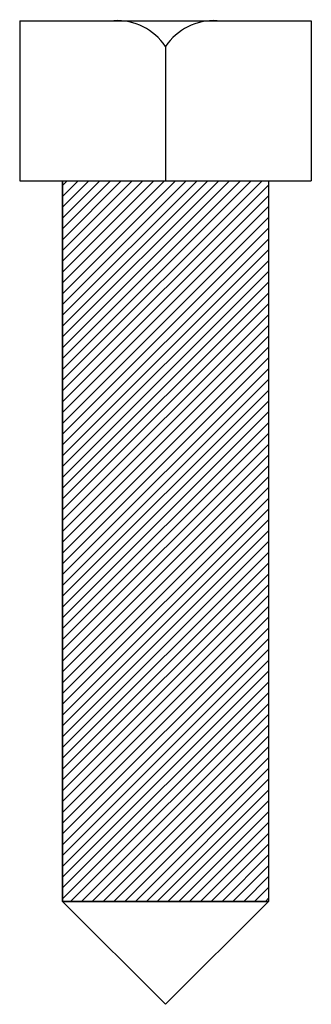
# Model space of a CAD drawing. Extents: x 70 to 146, y 11 to 269.
import ezdxf

# ---------------------------------------------------------------- set-up
doc = ezdxf.new("R2010")
doc.units = 0
doc.header["$MEASUREMENT"] = 0
doc.layers.get('0').update_dxf_attribs({"linetype": 'CONTINUOUS'})

msp = doc.modelspace()

# ---------------------------------------------------------------- hatches: boundary and pattern name
h = msp.add_hatch()
h.set_pattern_fill('_U', scale=2, angle=45, style=0, pattern_type=0)
h.set_pattern_definition([(45, (0, 0), (-1.414214, 1.414214), [])])
h.paths.add_polyline_path([(134.9, 37.89), (81, 37.89), (81, 226.51), (134.9, 226.51)])

# ---------------------------------------------------------------- linework, layer by layer
at = {"color": 7}
for p, q in [((69.85, 268.43), (69.85, 226.51)), ((69.85, 268.43), (146.05, 268.43)), ((146.05, 268.43), (146.05, 226.51)), ((107.95, 261.7), (107.95, 226.51)), ((69.85, 226.51), (146.05, 226.51)), ((81, 226.51), (81, 37.89)), ((134.9, 226.51), (134.9, 37.89)), ((81, 37.89), (107.95, 10.95)), ((81, 37.89), (134.9, 37.89)), ((134.9, 37.89), (107.95, 10.95))]:
    msp.add_line(p, q, dxfattribs=at)
msp.add_lwpolyline([(134.9, 37.89), (81, 37.89), (81, 226.51), (134.9, 226.51)], close=True, dxfattribs=at)
for points in [[(107.95, 261.7), (104.94, 266.14), (99.84, 268.7), (94.48, 268.43)], [(121.42, 268.43), (116.06, 268.7), (110.96, 266.14), (107.95, 261.7)]]:
    msp.add_open_spline(points, degree=3, dxfattribs=at)

doc.saveas('drawing.dxf')
